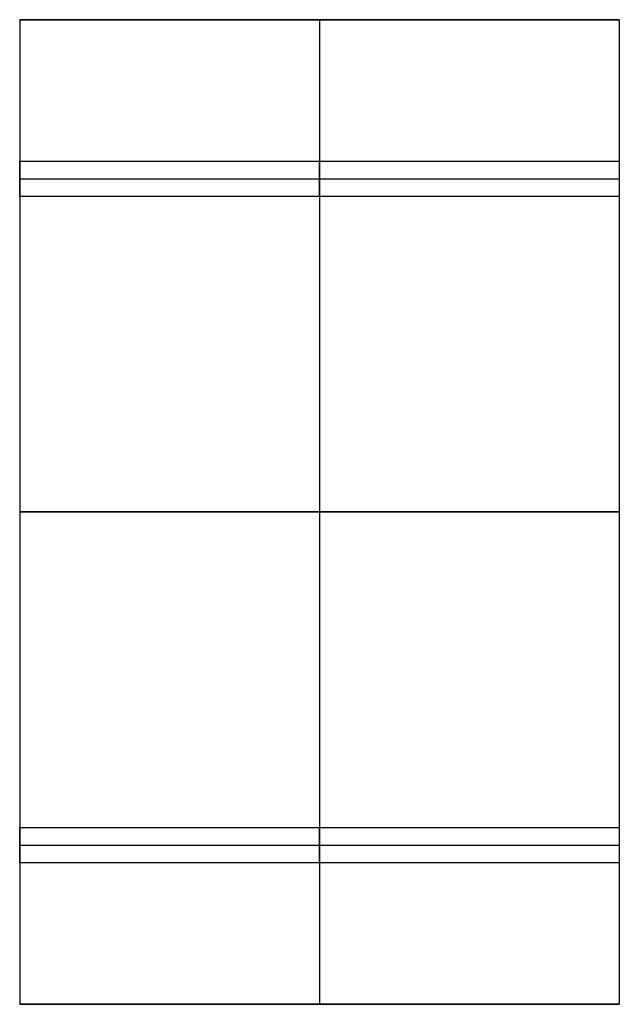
# Model space of a CAD drawing. Header units: millimetres. Extents: x -901 to -426, y -128 to 652.
import ezdxf

# ---------------------------------------------------------------- set-up
doc = ezdxf.new("R2010")
doc.units = ezdxf.units.MM
doc.layers.add('Kona Low Table Ferm Living', color=7, linetype='Continuous', true_color=0x000000)

msp = doc.modelspace()

# ---------------------------------------------------------------- linework, layer by layer
at = {"layer": 'Kona Low Table Ferm Living'}
for p, q in [((-901.13, 651.58, 112), (-426.13, 651.58, 112)), ((-901.13, 651.58, 112), (-901.13, -128.42, 112)), ((-426.13, 651.58, 140), (-901.13, 651.58, 140)), ((-901.13, 651.58, 140), (-901.13, -128.42, 140)), ((-901.13, 651.58, 140), (-901.13, 651.58, 112)), ((-901.13, 651.58, 126), (-901.13, -128.42, 126)), ((-901.13, 651.58, 126), (-426.13, 651.58, 126)), ((-663.63, 651.58, 112), (-663.63, -128.42, 112)), ((-663.63, 651.58, 140), (-663.63, -128.42, 140)), ((-663.63, 651.58, 140), (-663.63, 651.58, 112)), ((-426.13, 651.58, 112), (-426.13, -128.42, 112)), ((-426.13, 651.58, 112), (-426.13, 651.58, 140)), ((-426.13, 651.58, 140), (-426.13, -128.42, 140)), ((-426.13, 651.58, 126), (-426.13, -128.42, 126)), ((-901.13, 539.58, 112), (-426.13, 539.58, 112)), ((-901.13, 539.58), (-426.13, 539.58)), ((-901.13, 539.58, 112), (-901.13, 539.58)), ((-901.13, 511.58, 112), (-901.13, 539.58, 112)), ((-901.13, 511.58), (-901.13, 539.58)), ((-901.13, 539.58, 56), (-426.13, 539.58, 56)), ((-901.13, 511.58, 56), (-901.13, 539.58, 56)), ((-663.63, 539.58, 112), (-663.63, 539.58)), ((-663.63, 511.58, 112), (-663.63, 539.58, 112)), ((-663.63, 511.58), (-663.63, 539.58)), ((-426.13, 539.58, 112), (-426.13, 539.58)), ((-426.13, 539.58, 112), (-426.13, 511.58, 112)), ((-426.13, 539.58), (-426.13, 511.58)), ((-426.13, 539.58, 56), (-426.13, 511.58, 56)), ((-901.13, 525.58, 112), (-901.13, 525.58)), ((-901.13, 525.58, 112), (-426.13, 525.58, 112)), ((-901.13, 525.58), (-426.13, 525.58)), ((-426.13, 525.58, 112), (-426.13, 525.58)), ((-426.13, 511.58, 112), (-901.13, 511.58, 112)), ((-901.13, 511.58, 112), (-901.13, 511.58)), ((-426.13, 511.58), (-901.13, 511.58)), ((-426.13, 511.58, 56), (-901.13, 511.58, 56)), ((-663.63, 511.58, 112), (-663.63, 511.58)), ((-426.13, 511.58, 112), (-426.13, 511.58)), ((-901.13, 261.58, 112), (-426.13, 261.58, 112)), ((-426.13, 261.58, 140), (-901.13, 261.58, 140)), ((-901.13, 261.58, 140), (-901.13, 261.58, 112)), ((-426.13, 261.58, 112), (-426.13, 261.58, 140)), ((-901.13, -16.42, 112), (-901.13, 11.58, 112)), ((-901.13, 11.58, 112), (-901.13, 11.58)), ((-901.13, -16.42), (-901.13, 11.58)), ((-901.13, 11.58, 112), (-426.13, 11.58, 112)), ((-901.13, 11.58), (-426.13, 11.58)), ((-901.13, -16.42, 56), (-901.13, 11.58, 56)), ((-901.13, 11.58, 56), (-426.13, 11.58, 56)), ((-663.63, 11.58, 112), (-663.63, 11.58)), ((-663.63, -16.42, 112), (-663.63, 11.58, 112)), ((-663.63, -16.42), (-663.63, 11.58)), ((-426.13, 11.58, 112), (-426.13, 11.58)), ((-426.13, 11.58, 112), (-426.13, -16.42, 112)), ((-426.13, 11.58), (-426.13, -16.42)), ((-426.13, 11.58, 56), (-426.13, -16.42, 56)), ((-901.13, -2.42, 112), (-901.13, -2.42)), ((-901.13, -2.42, 112), (-426.13, -2.42, 112)), ((-901.13, -2.42), (-426.13, -2.42)), ((-426.13, -2.42, 112), (-426.13, -2.42)), ((-901.13, -16.42, 112), (-901.13, -16.42)), ((-426.13, -16.42, 112), (-901.13, -16.42, 112)), ((-426.13, -16.42), (-901.13, -16.42)), ((-426.13, -16.42, 56), (-901.13, -16.42, 56)), ((-663.63, -16.42, 112), (-663.63, -16.42)), ((-426.13, -16.42, 112), (-426.13, -16.42)), ((-901.13, -128.42, 112), (-426.13, -128.42, 112)), ((-426.13, -128.42, 140), (-901.13, -128.42, 140)), ((-901.13, -128.42, 140), (-901.13, -128.42, 112)), ((-901.13, -128.42, 126), (-426.13, -128.42, 126)), ((-663.63, -128.42, 140), (-663.63, -128.42, 112)), ((-426.13, -128.42, 112), (-426.13, -128.42, 140))]:
    msp.add_line(p, q, dxfattribs=at)

doc.saveas('drawing.dxf')
